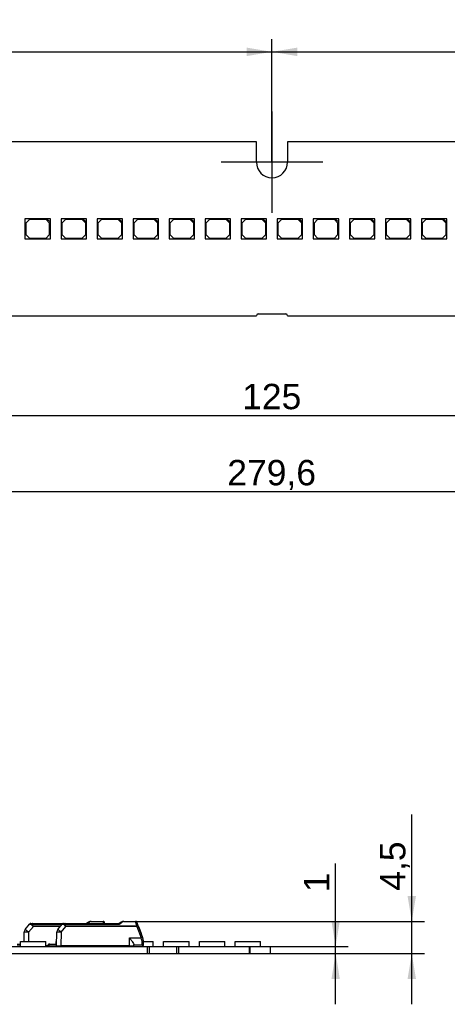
# Model space of a CAD drawing. Header units: millimetres. Extents: x 7 to 819, y 15 to 587.
# Tile 10 of 32: x 230 to 289, y 196 to 332. Entities that reach past the tile are written whole.
import ezdxf
from ezdxf.enums import TextEntityAlignment as Align
from ezdxf.lldxf.tags import DXFTag

# ---------------------------------------------------------------- set-up
doc = ezdxf.new("R2010")
doc.units = ezdxf.units.MM
for name, color, linetype in [('Default', 7, 'Continuous'), ('LINLED_140X24MM_', 7, 'Continuous'), ('LINLED_280X24MM_', 7, 'Continuous')]:
    doc.layers.add(name, color=color, linetype=linetype)
doc.styles.add('SEACAD_Arial', font='arial.ttf')
tags = doc.linetypes.add('CENTER2', pattern=[28.575, 19.05, -3.175, 3.175, -3.175]).pattern_tags.tags
tags[10:11] = [DXFTag(74, 4), DXFTag(75, 0), DXFTag(340, '0'), DXFTag(46, 0.0), DXFTag(50, 0.0), DXFTag(44, 0.0), DXFTag(45, 0.0)]
tags[8:9] = [DXFTag(74, 4), DXFTag(75, 0), DXFTag(340, '0'), DXFTag(46, 0.0), DXFTag(50, 0.0), DXFTag(44, 0.0), DXFTag(45, 0.0)]
tags[6:7] = [DXFTag(74, 4), DXFTag(75, 0), DXFTag(340, '0'), DXFTag(46, 0.0), DXFTag(50, 0.0), DXFTag(44, 0.0), DXFTag(45, 0.0)]
tags[4:5] = [DXFTag(74, 4), DXFTag(75, 0), DXFTag(340, '0'), DXFTag(46, 0.0), DXFTag(50, 0.0), DXFTag(44, 0.0), DXFTag(45, 0.0)]
doc.dimstyles.new('ISO', dxfattribs={"dimtxt": 3.5, "dimasz": 3.5, "dimexe": 1.75, "dimexo": 0, "dimgap": 0.875, "dimtad": 1, "dimtxsty": 'SEACAD_Arial', "dimblk1": '_SE_FILLED', "dimblk2": '_SE_FILLED', "dimsah": 1, "dimcen": 1.75, "dimadec": 0, "dimazin": 0, "dimtfac": 0.5, "dimtdec": 3, "dimtmove": 0, "dimatfit": 3, "dimfxl": 1, "dimarcsym": 0})

# ---------------------------------------------------------------- blocks, each defined once
blk = doc.blocks.new('SEANNOT_GROUP7')
at = {"layer": 'Default', "color": 7, "linetype": 'CENTER2'}
for p, q in [((265.02, 318.86), (265.02, 304.86)), ((272.02, 311.86), (258.02, 311.86))]:
    blk.add_line(p, q, dxfattribs=at)
blk = doc.blocks.new('SE4')
at = {"layer": 'LINLED_280X24MM_', "color": 7, "linetype": 'Continuous'}
for p, q in [((262.87, 314.66), (142.17, 314.66)), ((262.87, 311.86), (262.87, 314.66)), ((387.87, 314.66), (267.17, 314.66)), ((267.17, 314.66), (267.17, 311.86)), ((233.96, 304.06), (230.96, 304.06)), ((230.96, 304.06), (230.96, 301.26)), ((231.56, 303.96), (231.06, 303.46)), ((231.06, 303.46), (231.06, 301.86)), ((233.86, 303.96), (231.56, 303.96)), ((234.36, 303.46), (233.86, 303.96)), ((234.46, 304.06), (233.96, 304.06)), ((233.96, 304.06), (234.46, 303.56)), ((234.36, 301.86), (234.36, 303.46)), ((234.46, 303.56), (234.46, 304.06)), ((234.46, 301.26), (234.46, 303.56)), ((238.93, 304.06), (235.93, 304.06)), ((235.93, 304.06), (235.93, 301.26)), ((236.53, 303.96), (236.03, 303.46)), ((236.03, 303.46), (236.03, 301.86)), ((238.83, 303.96), (236.53, 303.96)), ((239.33, 303.46), (238.83, 303.96)), ((239.43, 304.06), (238.93, 304.06)), ((238.93, 304.06), (239.43, 303.56)), ((239.33, 301.86), (239.33, 303.46)), ((239.43, 303.56), (239.43, 304.06)), ((239.43, 301.26), (239.43, 303.56)), ((243.9, 304.06), (240.9, 304.06)), ((240.9, 304.06), (240.9, 301.26)), ((241.5, 303.96), (241, 303.46)), ((241, 303.46), (241, 301.86)), ((243.8, 303.96), (241.5, 303.96)), ((244.3, 303.46), (243.8, 303.96)), ((244.4, 304.06), (243.9, 304.06)), ((243.9, 304.06), (244.4, 303.56)), ((244.3, 301.86), (244.3, 303.46)), ((244.4, 303.56), (244.4, 304.06)), ((244.4, 301.26), (244.4, 303.56)), ((248.87, 304.06), (245.87, 304.06)), ((245.87, 304.06), (245.87, 301.26)), ((246.47, 303.96), (245.97, 303.46)), ((245.97, 303.46), (245.97, 301.86)), ((248.77, 303.96), (246.47, 303.96)), ((249.27, 303.46), (248.77, 303.96)), ((249.37, 304.06), (248.87, 304.06)), ((248.87, 304.06), (249.37, 303.56)), ((249.27, 301.86), (249.27, 303.46)), ((249.37, 303.56), (249.37, 304.06)), ((249.37, 301.26), (249.37, 303.56)), ((253.84, 304.06), (250.84, 304.06)), ((250.84, 304.06), (250.84, 301.26)), ((251.44, 303.96), (250.94, 303.46)), ((250.94, 303.46), (250.94, 301.86)), ((253.74, 303.96), (251.44, 303.96)), ((254.24, 303.46), (253.74, 303.96)), ((254.34, 304.06), (253.84, 304.06)), ((253.84, 304.06), (254.34, 303.56)), ((254.24, 301.86), (254.24, 303.46)), ((254.34, 303.56), (254.34, 304.06)), ((254.34, 301.26), (254.34, 303.56)), ((258.81, 304.06), (255.81, 304.06)), ((255.81, 304.06), (255.81, 301.26)), ((256.41, 303.96), (255.91, 303.46)), ((255.91, 303.46), (255.91, 301.86)), ((258.71, 303.96), (256.41, 303.96)), ((259.21, 303.46), (258.71, 303.96)), ((259.31, 304.06), (258.81, 304.06)), ((258.81, 304.06), (259.31, 303.56)), ((259.21, 301.86), (259.21, 303.46)), ((259.31, 303.56), (259.31, 304.06)), ((259.31, 301.26), (259.31, 303.56)), ((263.78, 304.06), (260.78, 304.06)), ((260.78, 304.06), (260.78, 301.26)), ((261.38, 303.96), (260.88, 303.46)), ((260.88, 303.46), (260.88, 301.86)), ((263.68, 303.96), (261.38, 303.96)), ((264.18, 303.46), (263.68, 303.96)), ((264.28, 304.06), (263.78, 304.06)), ((263.78, 304.06), (264.28, 303.56)), ((264.18, 301.86), (264.18, 303.46)), ((264.28, 303.56), (264.28, 304.06)), ((264.28, 301.26), (264.28, 303.56)), ((268.75, 304.06), (265.75, 304.06)), ((265.75, 304.06), (265.75, 301.26)), ((266.35, 303.96), (265.85, 303.46)), ((265.85, 303.46), (265.85, 301.86)), ((268.65, 303.96), (266.35, 303.96)), ((269.15, 303.46), (268.65, 303.96)), ((269.25, 304.06), (268.75, 304.06)), ((268.75, 304.06), (269.25, 303.56)), ((269.15, 301.86), (269.15, 303.46)), ((269.25, 303.56), (269.25, 304.06)), ((269.25, 301.26), (269.25, 303.56)), ((273.72, 304.06), (270.72, 304.06)), ((270.72, 304.06), (270.72, 301.26)), ((271.32, 303.96), (270.82, 303.46)), ((270.82, 303.46), (270.82, 301.86)), ((273.62, 303.96), (271.32, 303.96)), ((274.12, 303.46), (273.62, 303.96)), ((274.22, 304.06), (273.72, 304.06)), ((273.72, 304.06), (274.22, 303.56)), ((274.12, 301.86), (274.12, 303.46)), ((274.22, 303.56), (274.22, 304.06)), ((274.22, 301.26), (274.22, 303.56)), ((278.69, 304.06), (275.69, 304.06)), ((275.69, 304.06), (275.69, 301.26)), ((276.29, 303.96), (275.79, 303.46)), ((275.79, 303.46), (275.79, 301.86)), ((278.59, 303.96), (276.29, 303.96)), ((279.09, 303.46), (278.59, 303.96)), ((279.19, 304.06), (278.69, 304.06)), ((278.69, 304.06), (279.19, 303.56)), ((279.09, 301.86), (279.09, 303.46)), ((279.19, 303.56), (279.19, 304.06)), ((279.19, 301.26), (279.19, 303.56)), ((283.66, 304.06), (280.66, 304.06)), ((280.66, 304.06), (280.66, 301.26)), ((281.26, 303.96), (280.76, 303.46)), ((280.76, 303.46), (280.76, 301.86)), ((283.56, 303.96), (281.26, 303.96)), ((284.06, 303.46), (283.56, 303.96)), ((284.16, 304.06), (283.66, 304.06)), ((283.66, 304.06), (284.16, 303.56)), ((284.06, 301.86), (284.06, 303.46)), ((284.16, 303.56), (284.16, 304.06)), ((284.16, 301.26), (284.16, 303.56)), ((288.63, 304.06), (285.63, 304.06)), ((285.63, 304.06), (285.63, 301.26)), ((286.23, 303.96), (285.73, 303.46)), ((285.73, 303.46), (285.73, 301.86)), ((288.53, 303.96), (286.23, 303.96)), ((289.03, 303.46), (288.53, 303.96)), ((289.13, 304.06), (288.63, 304.06)), ((288.63, 304.06), (289.13, 303.56)), ((289.03, 301.86), (289.03, 303.46)), ((289.13, 303.56), (289.13, 304.06)), ((289.13, 301.26), (289.13, 303.56)), ((231.06, 301.86), (231.56, 301.36)), ((233.86, 301.36), (234.36, 301.86)), ((236.03, 301.86), (236.53, 301.36)), ((238.83, 301.36), (239.33, 301.86)), ((241, 301.86), (241.5, 301.36)), ((243.8, 301.36), (244.3, 301.86)), ((245.97, 301.86), (246.47, 301.36)), ((248.77, 301.36), (249.27, 301.86)), ((250.94, 301.86), (251.44, 301.36)), ((253.74, 301.36), (254.24, 301.86)), ((255.91, 301.86), (256.41, 301.36)), ((258.71, 301.36), (259.21, 301.86)), ((260.88, 301.86), (261.38, 301.36)), ((263.68, 301.36), (264.18, 301.86)), ((265.85, 301.86), (266.35, 301.36)), ((268.65, 301.36), (269.15, 301.86)), ((270.82, 301.86), (271.32, 301.36)), ((273.62, 301.36), (274.12, 301.86)), ((275.79, 301.86), (276.29, 301.36)), ((278.59, 301.36), (279.09, 301.86)), ((280.76, 301.86), (281.26, 301.36)), ((283.56, 301.36), (284.06, 301.86)), ((285.73, 301.86), (286.23, 301.36)), ((288.53, 301.36), (289.03, 301.86)), ((230.96, 301.26), (234.46, 301.26)), ((231.56, 301.36), (233.86, 301.36)), ((235.93, 301.26), (239.43, 301.26)), ((236.53, 301.36), (238.83, 301.36)), ((240.9, 301.26), (244.4, 301.26)), ((241.5, 301.36), (243.8, 301.36)), ((245.87, 301.26), (249.37, 301.26)), ((246.47, 301.36), (248.77, 301.36)), ((250.84, 301.26), (254.34, 301.26)), ((251.44, 301.36), (253.74, 301.36)), ((255.81, 301.26), (259.31, 301.26)), ((256.41, 301.36), (258.71, 301.36)), ((260.78, 301.26), (264.28, 301.26)), ((261.38, 301.36), (263.68, 301.36)), ((265.75, 301.26), (269.25, 301.26)), ((266.35, 301.36), (268.65, 301.36)), ((270.72, 301.26), (274.22, 301.26)), ((271.32, 301.36), (273.62, 301.36)), ((275.69, 301.26), (279.19, 301.26)), ((276.29, 301.36), (278.59, 301.36)), ((280.66, 301.26), (284.16, 301.26)), ((281.26, 301.36), (283.56, 301.36)), ((285.63, 301.26), (289.13, 301.26)), ((286.23, 301.36), (288.53, 301.36)), ((263.12, 290.91), (266.92, 290.91)), ((142.17, 290.66), (262.87, 290.66)), ((267.17, 290.66), (387.87, 290.66))]:
    blk.add_line(p, q, dxfattribs=at)
for centre, radius, start, end in [((265.02, 311.86), 2.15, 180, 0), ((263.12, 290.66), 0.25, 90, 180), ((266.92, 290.66), 0.25, 0, 90)]:
    blk.add_arc(centre, radius, start, end, dxfattribs=at)
blk = doc.blocks.new('SE5')
at = {"layer": 'LINLED_140X24MM_', "color": 7, "linetype": 'Continuous'}
for p, q in [((230.98, 206), (231.6, 206.74)), ((231.75, 206.81), (231.98, 206.81)), ((231.98, 206.81), (236.25, 206.81)), ((231.98, 206.7), (231.98, 206.81)), ((231.98, 206.7), (236.07, 206.7)), ((235.48, 206), (236.1, 206.74)), ((236.25, 206.81), (236.48, 206.81)), ((236.26, 206.81), (236.48, 206.81)), ((236.48, 206.81), (243.95, 206.81)), ((236.48, 206.7), (236.48, 206.81)), ((236.48, 206.7), (244.01, 206.7)), ((239.74, 207.01), (239.45, 206.81)), ((240.08, 207.11), (241.72, 207.11)), ((240.08, 207.11), (240.08, 207.07)), ((240.08, 207.07), (241.72, 207.07)), ((241.72, 207.07), (241.72, 207.11)), ((241.79, 206.82), (241.72, 207.07)), ((244.24, 207.01), (243.95, 206.81)), ((244.58, 207.11), (246.22, 207.11)), ((244.58, 207.11), (244.58, 207.07)), ((244.58, 207.07), (246.22, 207.07)), ((246.22, 207.07), (246.22, 207.11)), ((246.29, 206.82), (246.22, 207.07)), ((230.83, 204.31), (230.84, 205.62)), ((231.43, 205.62), (231.43, 204.31)), ((231.44, 205.62), (232.11, 206.42)), ((235.87, 206.46), (232.11, 206.46)), ((232.11, 206.46), (232.11, 206.42)), ((235.83, 206.42), (232.11, 206.42)), ((235.32, 203.71), (235.34, 205.62)), ((235.93, 205.62), (235.92, 203.71)), ((235.94, 205.62), (236.61, 206.42)), ((246.4, 206.46), (236.61, 206.46)), ((236.61, 206.46), (236.61, 206.42)), ((246.4, 206.42), (236.61, 206.42)), ((246.4, 206.42), (246.4, 206.46)), ((246.4, 206.42), (246.98, 204.82)), ((246.58, 206.49), (247.17, 204.89)), ((246.65, 206.31), (246.97, 205.41)), ((229.87, 203.96), (230.32, 203.96)), ((230.32, 203.81), (229.87, 203.81)), ((230.32, 204.31), (233.82, 204.31)), ((230.32, 203.66), (230.32, 204.31)), ((233.82, 203.66), (233.82, 204.31)), ((234.37, 203.96), (234.22, 203.96)), ((234.22, 203.76), (234.22, 203.96)), ((234.37, 203.96), (235.32, 203.96)), ((234.37, 203.96), (234.37, 203.81)), ((235.32, 203.81), (234.37, 203.81)), ((235.26, 204.31), (235.33, 204.31)), ((235.26, 203.96), (235.26, 204.31)), ((245.37, 203.71), (245.37, 204.82)), ((245.37, 204.82), (246.98, 204.82)), ((245.97, 203.71), (245.97, 203.9)), ((247.12, 203.81), (245.97, 203.81)), ((247.12, 203.81), (245.97, 203.81)), ((247.07, 204.5), (247.09, 204.5)), ((247.12, 203.81), (247.12, 204.16)), ((247.26, 204.63), (247.17, 204.89)), ((247.27, 203.88), (247.27, 203.76)), ((247.32, 204.31), (248.64, 204.31)), ((247.32, 204.01), (247.32, 204.29)), ((248.64, 203.66), (248.64, 204.31)), ((250.08, 204.31), (253.58, 204.31)), ((250.08, 203.66), (250.08, 204.31)), ((253.58, 203.66), (253.58, 204.31)), ((255.02, 204.31), (258.52, 204.31)), ((255.02, 203.66), (255.02, 204.31)), ((258.52, 203.66), (258.52, 204.31)), ((259.96, 204.31), (263.46, 204.31)), ((259.96, 203.66), (259.96, 204.31)), ((263.46, 203.66), (263.46, 204.31)), ((142.17, 203.66), (247.87, 203.66)), ((142.17, 202.66), (247.87, 202.66)), ((234.22, 203.71), (233.82, 203.71)), ((234.22, 203.76), (234.22, 203.66)), ((235.32, 203.71), (235.92, 203.71)), ((245.37, 203.71), (235.92, 203.71)), ((238.76, 203.66), (238.76, 203.71)), ((239.52, 203.71), (239.51, 203.7)), ((240.2, 203.66), (240.2, 203.71)), ((243.7, 203.66), (243.7, 203.71)), ((244.02, 203.71), (244.01, 203.7)), ((244.84, 203.66), (244.84, 203.71)), ((244.97, 203.71), (244.92, 203.66)), ((245.37, 203.71), (245.97, 203.71)), ((245.57, 203.71), (245.57, 203.66)), ((247.27, 203.66), (247.27, 203.76)), ((247.87, 202.66), (247.87, 203.66)), ((247.87, 203.66), (248.12, 203.66)), ((247.87, 202.66), (248.12, 202.66)), ((248.12, 202.66), (248.12, 203.66)), ((248.12, 203.66), (251.92, 203.66)), ((248.12, 202.66), (251.92, 202.66)), ((251.92, 202.66), (251.92, 203.66)), ((251.92, 203.66), (252.17, 203.66)), ((251.92, 202.66), (252.17, 202.66)), ((252.17, 202.66), (252.17, 203.66)), ((252.17, 203.66), (261.92, 203.66)), ((252.17, 202.66), (261.92, 202.66)), ((261.92, 202.66), (261.92, 203.66)), ((261.92, 203.66), (262, 203.66)), ((261.92, 202.66), (262, 202.66)), ((262, 202.66), (262, 203.66)), ((262, 203.66), (264.82, 203.66)), ((262, 202.66), (264.82, 202.66)), ((264.82, 202.66), (264.82, 203.66))]:
    blk.add_line(p, q, dxfattribs=at)
for centre, radius, start, end in [((231.75, 206.61), 0.202, 90.3214, 139.679), ((233.1, 213.94), 7.36, 258.2376, 260.576), ((232.01, 206.27), 0.431, 94.4693, 106.0575), ((236.25, 206.61), 0.202, 90.3214, 139.679), ((237.6, 213.94), 7.36, 258.2376, 260.576), ((236.51, 206.27), 0.431, 94.4693, 106.0575), ((217.28, 233.62), 34.91, 309.844, 310.2759), ((240.08, 206.51), 0.6, 90.0001, 124.507), ((240.04, 206.58), 0.522, 108.3318, 124.8889), ((240.08, 206.71), 0.357, 90.9578, 130.6125), ((241.72, 206.91), 0.2, 20.0005, 89.9999), ((231.58, 203.11), 11.03, 19.6304, 20.5594), ((221.78, 233.62), 34.91, 309.5581, 310.2759), ((244.58, 206.51), 0.6, 90.0001, 124.507), ((244.54, 206.58), 0.522, 108.3318, 124.8889), ((244.58, 206.71), 0.357, 90.9578, 130.6125), ((246.22, 206.91), 0.2, 20.0005, 89.9999), ((236.08, 203.11), 11.03, 19.4402, 20.5594), ((230.68, 200.86), 16.86, 19.4709, 20.5294), ((231.44, 205.61), 0.6, 140, 179.5), ((235.94, 205.61), 0.6, 140, 179.5), ((234.37, 203.56), 0.25, 90, 126.8699), ((249.06, 199.24), 5.96, 108.5546, 110.4736), ((165.62, 180.92), 84.79, 16.1436, 16.3709), ((245.89, 204.16), 1.23, 359.9594, 16.0983), ((247.12, 204.01), 0.2, 270, 0), ((247.12, 203.56), 0.25, 53.1301, 90), ((246.32, 204.29), 0.999, 0.0032, 20.0029), ((236.27, 204.26), 0.6, 270, 293.5565), ((239.72, 204.26), 0.6, 246.4435, 249.7036), ((239.72, 204.26), 0.6, 249.7036, 270), ((244.22, 204.26), 0.6, 246.4435, 249.7036), ((244.22, 204.26), 0.6, 249.7036, 270)]:
    blk.add_arc(centre, radius, start, end, dxfattribs=at)
for centre, major_axis, ratio, start_param, end_param in [((231.44, 205.61), (0.6, -0.005), 0.008726, 1.573617, 3.141593), ((231.44, 205.61), (-0.46, 0.386), 0.006685, 4.720219, 6.283185), ((235.94, 205.61), (0.6, -0.005), 0.008726, 1.573617, 3.141593), ((235.94, 205.61), (-0.46, 0.386), 0.006685, 4.720219, 6.283185), ((246.4, 206.42), (0.188, 0.068), 0.0082, 0, 1.567895)]:
    blk.add_ellipse(centre, major_axis=major_axis, ratio=ratio, start_param=start_param, end_param=end_param, dxfattribs=at)
for points, knots in [([(231.98, 206.81), (231.96, 206.81), (231.94, 206.8), (231.91, 206.75), (231.9, 206.72), (231.89, 206.69)], [0, 0, 0, 0, 0.5, 0.5, 1, 1, 1, 1]), ([(232.11, 206.42), (232.08, 206.43), (232.03, 206.45), (231.94, 206.54), (231.91, 206.63), (231.89, 206.69)], [0, 0, 0, 0, 0.235372, 0.457314, 1, 1, 1, 1]), ([(231.98, 206.7), (231.98, 206.68), (231.99, 206.63), (232, 206.57), (232.03, 206.52), (232.06, 206.48), (232.09, 206.47), (232.11, 206.46)], [0, 0, 0, 0, 0.272042, 0.497908, 0.684926, 0.845835, 1, 1, 1, 1]), ([(236.48, 206.81), (236.46, 206.81), (236.44, 206.8), (236.41, 206.75), (236.4, 206.72), (236.39, 206.69)], [0, 0, 0, 0, 0.5, 0.5, 1, 1, 1, 1]), ([(236.61, 206.42), (236.58, 206.43), (236.53, 206.45), (236.44, 206.54), (236.41, 206.63), (236.39, 206.69)], [0, 0, 0, 0, 0.235372, 0.457314, 1, 1, 1, 1]), ([(236.48, 206.7), (236.48, 206.68), (236.49, 206.63), (236.5, 206.57), (236.53, 206.52), (236.56, 206.48), (236.59, 206.47), (236.61, 206.46)], [0, 0, 0, 0, 0.272042, 0.497908, 0.684926, 0.845835, 1, 1, 1, 1]), ([(241.72, 207.07), (241.76, 207.07), (241.8, 207.07), (241.87, 207.04), (241.89, 207.01), (241.9, 206.98)], [0, 0, 0, 0, 0.5, 0.5, 1, 1, 1, 1]), ([(241.93, 206.81), (241.93, 206.82), (241.92, 206.82), (241.87, 206.83), (241.83, 206.83), (241.79, 206.82)], [0.3521205, 0.3521205, 0.3521205, 0.3521205, 0.5, 0.5, 1, 1, 1, 1]), ([(244.01, 206.7), (244.01, 206.71), (244, 206.74), (243.99, 206.77), (243.98, 206.79), (243.97, 206.8), (243.96, 206.81), (243.96, 206.81), (243.95, 206.81)], [0, 0, 0, 0, 0.20474, 0.394141, 0.568268, 0.727202, 0.87106, 1, 1, 1, 1]), ([(246.22, 207.07), (246.26, 207.07), (246.3, 207.07), (246.37, 207.04), (246.39, 207.01), (246.4, 206.98)], [0, 0, 0, 0, 0.5, 0.5, 1, 1, 1, 1]), ([(246.48, 206.78), (246.47, 206.8), (246.44, 206.81), (246.37, 206.83), (246.33, 206.83), (246.29, 206.82)], [0, 0, 0, 0, 0.5, 0.5, 1, 1, 1, 1]), ([(246.4, 206.46), (246.39, 206.5), (246.37, 206.56), (246.34, 206.65), (246.31, 206.74), (246.3, 206.79), (246.29, 206.82)], [0, 0, 0, 0, 0.264161, 0.518866, 0.764137, 1, 1, 1, 1]), ([(246.58, 206.49), (246.58, 206.49), (246.56, 206.5), (246.49, 206.49), (246.44, 206.48), (246.4, 206.46)], [0, 0, 0, 0, 0.5, 0.5, 1, 1, 1, 1]), ([(245.37, 204.82), (245.45, 204.72), (245.58, 204.54), (245.78, 204.28), (245.93, 204.06), (245.96, 203.95), (245.97, 203.9)], [0, 0, 0, 0, 0.294755, 0.499673, 0.776792, 1, 1, 1, 1]), ([(247.09, 204.5), (247.14, 204.52), (247.19, 204.55), (247.25, 204.59), (247.26, 204.61), (247.26, 204.63)], [0, 0, 0, 0, 0.5, 0.5, 1, 1, 1, 1]), ([(247.32, 204.29), (247.32, 204.25), (247.3, 204.22), (247.22, 204.17), (247.17, 204.16), (247.12, 204.16)], [0, 0, 0, 0, 0.5, 0.5, 1, 1, 1, 1])]:
    blk.add_open_spline(points, degree=3, knots=knots, dxfattribs=at)
for points in [[(239.85, 206.98), (239.8, 207.01), (239.76, 207.02), (239.74, 207.01)], [(244.35, 206.98), (244.3, 207.01), (244.26, 207.02), (244.24, 207.01)]]:
    blk.add_open_spline(points, degree=3, dxfattribs=at)
blk = doc.blocks.new('DMBLK5')
at = {"layer": 'Default', "linetype": 'Continuous'}
for points in [[(274.38, 207.16), (273.22, 207.16), (273.8, 203.66)], [(274.38, 199.16), (273.8, 202.66), (273.22, 199.16)]]:
    blk.add_hatch(color=7, dxfattribs=at).paths.add_polyline_path(points)
at = {"layer": 'Default', "color": 7, "linetype": 'Continuous'}
for p, q in [((273.8, 195.66), (273.8, 215.09)), ((264.82, 203.66), (275.55, 203.66)), ((264.82, 202.66), (275.55, 202.66))]:
    blk.add_line(p, q, dxfattribs=at)
at = {"layer": 'Default', "color": 7, "linetype": 'Continuous', "style": 'SEACAD_Arial'}
blk.add_text('1', height=3.5, rotation=90, dxfattribs=at).set_placement((269.42, 211.13), align=Align.TOP_LEFT)
blk = doc.blocks.new('_SE_FILLED')
at = {"color": 0}
blk.add_line((0, 0), (-1, 0), dxfattribs=at)
blk.add_solid([(0, 0), (-1, -0.1665), (-1, 0.1665), (0, 0)], dxfattribs=at)
blk = doc.blocks.new('DMBLK6')
at = {"layer": 'Default', "linetype": 'Continuous'}
for points in [[(284.88, 210.61), (283.72, 210.61), (284.3, 207.11)], [(284.88, 199.16), (284.3, 202.66), (283.72, 199.16)]]:
    blk.add_hatch(color=7, dxfattribs=at).paths.add_polyline_path(points)
at = {"layer": 'Default', "color": 7, "linetype": 'Continuous'}
for p, q in [((284.3, 195.66), (284.3, 221.85)), ((246.22, 207.11), (286.05, 207.11)), ((247.87, 202.66), (286.05, 202.66))]:
    blk.add_line(p, q, dxfattribs=at)
at = {"layer": 'Default', "color": 7, "linetype": 'Continuous', "style": 'SEACAD_Arial'}
blk.add_text('4,5', height=3.5, rotation=90, dxfattribs=at).set_placement((279.92, 211.33), align=Align.TOP_LEFT)
blk = doc.blocks.new('DMBLK21')
at = {"layer": 'Default', "linetype": 'Continuous'}
for points in [[(143.52, 327.66), (140.02, 327.08), (143.52, 326.49)], [(261.52, 327.66), (261.52, 326.49), (265.02, 327.08)]]:
    blk.add_hatch(color=7, dxfattribs=at).paths.add_polyline_path(points)
at = {"layer": 'Default', "color": 7, "linetype": 'Continuous'}
for p, q in [((140.02, 311.86), (140.02, 328.83)), ((265.02, 311.86), (265.02, 328.83)), ((140.02, 327.08), (265.02, 327.08))]:
    blk.add_line(p, q, dxfattribs=at)
at = {"layer": 'Default', "color": 7, "linetype": 'Continuous', "style": 'SEACAD_Arial'}
blk.add_text('125', height=3.5, dxfattribs=at).set_placement((198.41, 331.45), align=Align.TOP_LEFT)
blk = doc.blocks.new('DMBLK22')
at = {"layer": 'Default', "linetype": 'Continuous'}
for points in [[(268.52, 327.66), (265.02, 327.08), (268.52, 326.49)], [(386.52, 327.66), (386.52, 326.49), (390.02, 327.08)]]:
    blk.add_hatch(color=7, dxfattribs=at).paths.add_polyline_path(points)
at = {"layer": 'Default', "color": 7, "linetype": 'Continuous'}
for p, q in [((265.02, 311.86), (265.02, 328.83)), ((390.02, 311.86), (390.02, 328.83)), ((265.02, 327.08), (390.02, 327.08))]:
    blk.add_line(p, q, dxfattribs=at)
at = {"layer": 'Default', "color": 7, "linetype": 'Continuous', "style": 'SEACAD_Arial'}
blk.add_text('125', height=3.5, dxfattribs=at).set_placement((323.41, 331.45), align=Align.TOP_LEFT)
blk = doc.blocks.new('DMBLK25')
at = {"layer": 'Default', "linetype": 'Continuous'}
for points in [[(206.02, 276.31), (206.02, 277.48), (202.52, 276.9)], [(324.02, 276.31), (327.52, 276.9), (324.02, 277.48)]]:
    blk.add_hatch(color=7, dxfattribs=at).paths.add_polyline_path(points)
at = {"layer": 'Default', "color": 7, "linetype": 'Continuous'}
for p, q in [((202.52, 293.46), (202.52, 275.15)), ((327.52, 293.46), (327.52, 275.15)), ((202.52, 276.9), (327.52, 276.9))]:
    blk.add_line(p, q, dxfattribs=at)
at = {"layer": 'Default', "color": 7, "linetype": 'Continuous', "style": 'SEACAD_Arial'}
blk.add_text('125', height=3.5, dxfattribs=at).set_placement((260.91, 281.27), align=Align.TOP_LEFT)
blk = doc.blocks.new('DMBLK26')
at = {"layer": 'Default', "linetype": 'Continuous'}
for points in [[(128.72, 265.81), (128.72, 266.98), (125.22, 266.4)], [(401.32, 265.81), (404.82, 266.4), (401.32, 266.98)]]:
    blk.add_hatch(color=7, dxfattribs=at).paths.add_polyline_path(points)
at = {"layer": 'Default', "color": 7, "linetype": 'Continuous'}
for p, q in [((125.22, 293.66), (125.22, 264.65)), ((404.82, 293.66), (404.82, 264.65)), ((125.22, 266.4), (404.82, 266.4))]:
    blk.add_line(p, q, dxfattribs=at)
at = {"layer": 'Default', "color": 7, "linetype": 'Continuous', "style": 'SEACAD_Arial'}
blk.add_text('279,6', height=3.5, dxfattribs=at).set_placement((258.86, 270.77), align=Align.TOP_LEFT)

msp = doc.modelspace()

# ---------------------------------------------------------------- block references
at = {"layer": 'Default'}
for name in ['SEANNOT_GROUP7', 'SE4', 'SE5']:
    msp.add_blockref(name, (0, 0), dxfattribs=at)

# ---------------------------------------------------------------- dimensions: what is measured, and where the dimension line sits
at = {"layer": 'Default', "color": 7, "linetype": 'Continuous'}
for base, p1, p2, angle, text, picture, middle, dimtype in [((140.02, 327.077), (140.02, 311.862), (265.02, 311.862), 0, '\\A1;<>', 'DMBLK21', (202.52, 327.077), 161), ((265.02, 327.077), (265.02, 311.862), (390.02, 311.862), 0, '\\A1;<>', 'DMBLK22', (327.52, 327.077), 161), ((125.22, 266.396), (125.22, 293.662), (404.82, 293.662), 0, '\\A1;<>', 'DMBLK26', (265.02, 266.396), 161), ((202.52, 276.896), (202.52, 293.462), (327.52, 293.462), 0, '\\A1;<>', 'DMBLK25', (265.02, 276.896), 161), ((284.299, 207.112), (247.87, 202.662), (244.576, 207.112), 90, '\\A1;4,5 {}', 'DMBLK6', (284.299, 210.104), 160), ((273.799, 202.662), (264.82, 202.662), (264.82, 203.662), 90, '\\A1;<>', 'DMBLK5', (273.799, 209.903), 161)]:
    dim = msp.add_linear_dim(base=base, p1=p1, p2=p2, angle=angle, text=text, dimstyle='ISO', dxfattribs=at)
    dim.commit()
    dim.dimension.update_dxf_attribs({"geometry": picture, "text_midpoint": middle, "dimtype": dimtype})

doc.saveas('drawing.dxf')
